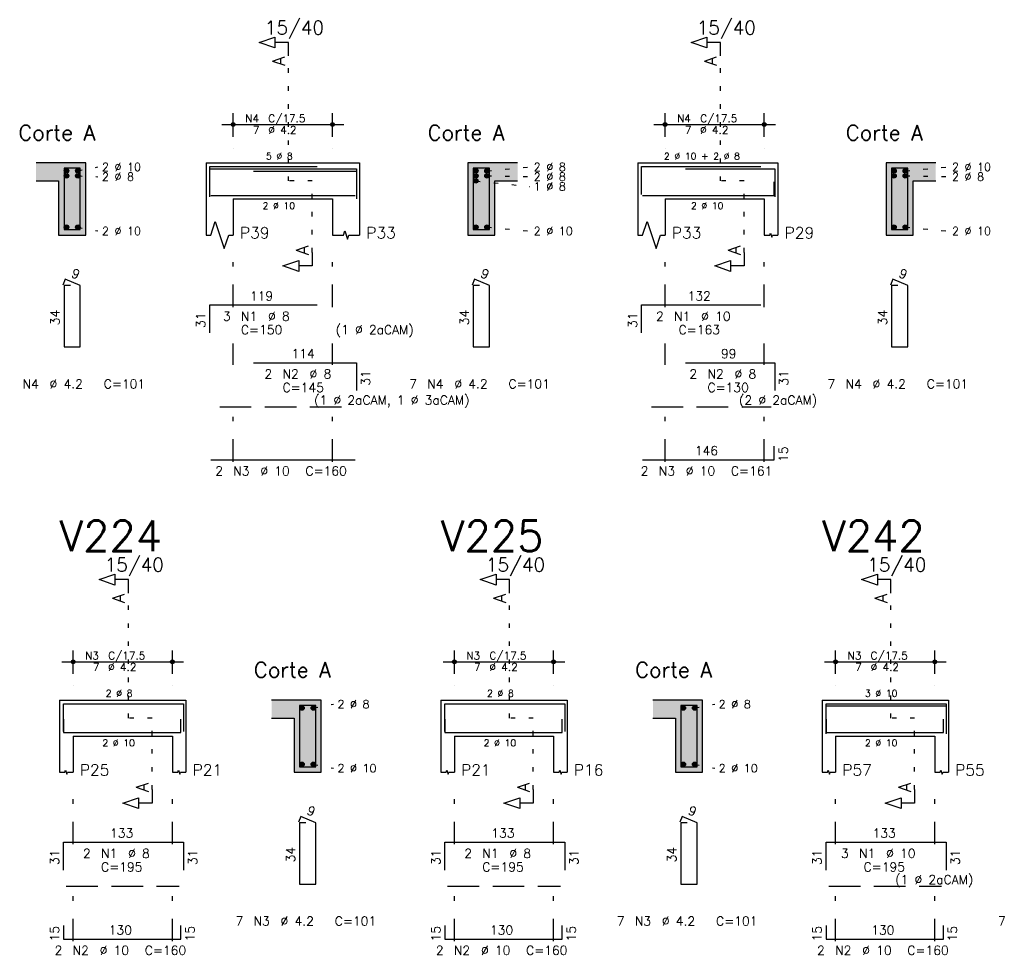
# Model space of a CAD drawing. Extents: x 0 to 119, y 0 to 84.
# Tile 3 of 10: x 20 to 41, y 47 to 67. Entities that reach past the tile are written whole.
import ezdxf

# ---------------------------------------------------------------- set-up
doc = ezdxf.new("R2010")
doc.units = 0
doc.header["$MEASUREMENT"] = 0
for name, pattern in [('ESTILO_TQS_0001', [1, 0.7, -0.3]), ('ESTILO_TQS_0002', [0.4, 0.1, -0.3]), ('ESTILO_TQS_0003', [1.5, 0.5, -0.4, 0.1, -0.5])]:
    doc.linetypes.add(name, pattern=pattern)
for name, color, linetype in [('1', 1, 'CONTINUOUS'), ('2', 2, 'CONTINUOUS'), ('4', 4, 'CONTINUOUS'), ('6', 6, 'CONTINUOUS'), ('7', 7, 'CONTINUOUS'), ('9', 9, 'CONTINUOUS')]:
    doc.layers.add(name, color=color, linetype=linetype)
doc.styles.get("Standard").update_dxf_attribs({"font": 'ROMANS.SHX'})

msp = doc.modelspace()

# ---------------------------------------------------------------- linework, layer by layer
at = {"layer": '1', "linetype": 'ESTILO_TQS_0002'}
for p, q in [((25.585, 63.84), (25.585, 66.61)), ((35.155, 63.84), (35.155, 66.61)), ((20.915, 64.065), (21.36, 64.15)), ((20.915, 63.953), (21.36, 63.934)), ((29.985, 64.065), (30.93, 64.15)), ((29.985, 63.953), (30.93, 63.934)), ((39.255, 64.065), (40.2, 64.15)), ((39.255, 63.953), (40.2, 63.934)), ((26.11, 63.84), (25.585, 63.84)), ((26.11, 62.255), (26.11, 63.84)), ((29.735, 63.841), (30.93, 63.718)), ((35.68, 63.84), (35.155, 63.84)), ((35.68, 62.255), (35.68, 63.84)), ((20.915, 62.815), (21.36, 62.73)), ((29.985, 62.815), (30.93, 62.73)), ((39.255, 62.815), (40.2, 62.73)), ((22.035, 51.93), (22.035, 54.7)), ((30.485, 51.93), (30.485, 54.7)), ((38.935, 51.93), (38.935, 54.7)), ((26.135, 52.155), (26.58, 52.24)), ((34.585, 52.155), (35.03, 52.24)), ((22.56, 51.93), (22.035, 51.93)), ((22.56, 50.345), (22.56, 51.93)), ((31.01, 51.93), (30.485, 51.93)), ((31.01, 50.345), (31.01, 51.93)), ((39.46, 51.93), (38.935, 51.93)), ((39.46, 50.345), (39.46, 51.93)), ((26.135, 50.905), (26.58, 50.82)), ((34.585, 50.905), (35.03, 50.82))]:
    msp.add_line(p, q, dxfattribs=at)
at = {"layer": '1', "linetype": 'ESTILO_TQS_0001'}
for p, q in [((24.06, 58.835), (26.86, 58.835)), ((33.63, 58.835), (36.28, 58.835)), ((20.66, 48.205), (23.16, 48.205)), ((29.11, 48.205), (31.61, 48.205)), ((37.56, 48.205), (40.06, 48.205))]:
    msp.add_line(p, q, dxfattribs=at)
at = {"layer": '1', "linetype": 'Continuous'}
for centre in [(20.665, 64.065), (20.665, 63.953), (20.915, 64.065), (20.915, 63.953), (29.735, 64.065), (29.735, 63.953), (29.985, 64.065), (29.985, 63.953), (39.005, 64.065), (39.005, 63.953), (39.255, 64.065), (39.255, 63.953), (29.735, 63.841), (20.665, 62.815), (20.915, 62.815), (29.735, 62.815), (29.985, 62.815), (39.005, 62.815), (39.255, 62.815), (25.885, 52.155), (26.135, 52.155), (34.335, 52.155), (34.585, 52.155), (25.885, 50.905), (26.135, 50.905), (34.335, 50.905), (34.585, 50.905)]:
    msp.add_circle(centre, 0.05, dxfattribs=at)
at = {"layer": '2', "linetype": 'Continuous'}
for p, q in [((24.36, 64.82), (24.36, 65.34)), ((26.56, 64.82), (26.56, 65.34)), ((33.93, 64.82), (33.93, 65.34)), ((36.13, 64.82), (36.13, 65.34)), ((24.11, 65.09), (26.81, 65.09)), ((33.68, 65.09), (36.38, 65.09)), ((24.36, 64.57), (24.36, 64.57)), ((26.56, 64.57), (26.56, 64.57)), ((33.93, 64.57), (33.93, 64.57)), ((36.13, 64.57), (36.13, 64.57)), ((21.09, 64.24), (19.99, 64.24)), ((21.09, 62.64), (21.09, 64.24)), ((23.76, 64.24), (23.76, 63.44)), ((23.76, 64.24), (24.36, 64.24)), ((24.36, 64.24), (26.56, 64.24)), ((26.56, 64.24), (27.16, 64.24)), ((27.16, 64.24), (27.16, 63.44)), ((30.66, 64.24), (29.56, 64.24)), ((29.56, 64.24), (29.56, 62.64)), ((33.33, 64.24), (33.33, 63.44)), ((33.33, 64.24), (33.93, 64.24)), ((33.93, 64.24), (36.13, 64.24)), ((36.13, 64.24), (36.43, 64.24)), ((36.43, 64.24), (36.43, 63.44)), ((39.93, 64.24), (38.83, 64.24)), ((38.83, 64.24), (38.83, 62.64)), ((19.99, 63.84), (20.49, 63.84)), ((20.49, 63.84), (20.49, 62.64)), ((30.16, 62.64), (30.16, 63.84)), ((30.16, 63.84), (30.66, 63.84)), ((39.43, 62.64), (39.43, 63.84)), ((39.43, 63.84), (39.93, 63.84)), ((23.76, 63.44), (23.76, 62.64)), ((24.36, 63.44), (26.56, 63.44)), ((24.36, 63.44), (24.36, 62.64)), ((26.56, 63.44), (26.56, 62.64)), ((27.16, 63.44), (27.16, 62.64)), ((33.33, 63.44), (33.33, 62.64)), ((33.93, 63.44), (36.13, 63.44)), ((33.93, 63.44), (33.93, 62.64)), ((36.13, 63.44), (36.13, 62.64)), ((36.43, 63.44), (36.43, 62.64)), ((20.49, 62.64), (21.09, 62.64)), ((29.56, 62.64), (30.16, 62.64)), ((38.83, 62.64), (39.43, 62.64)), ((20.81, 52.91), (20.81, 53.43)), ((23.01, 52.91), (23.01, 53.43)), ((29.26, 52.91), (29.26, 53.43)), ((31.46, 52.91), (31.46, 53.43)), ((37.71, 52.91), (37.71, 53.43)), ((39.91, 52.91), (39.91, 53.43)), ((20.56, 53.18), (23.26, 53.18)), ((29.01, 53.18), (31.71, 53.18)), ((37.46, 53.18), (40.16, 53.18)), ((20.81, 52.66), (20.81, 52.66)), ((23.01, 52.66), (23.01, 52.66)), ((29.26, 52.66), (29.26, 52.66)), ((31.46, 52.66), (31.46, 52.66)), ((37.71, 52.66), (37.71, 52.66)), ((39.91, 52.66), (39.91, 52.66)), ((20.51, 52.33), (20.51, 51.53)), ((20.51, 52.33), (20.81, 52.33)), ((20.81, 52.33), (23.01, 52.33)), ((23.01, 52.33), (23.31, 52.33)), ((23.31, 52.33), (23.31, 51.53)), ((26.31, 52.33), (25.21, 52.33)), ((26.31, 50.73), (26.31, 52.33)), ((28.96, 52.33), (28.96, 51.53)), ((28.96, 52.33), (29.26, 52.33)), ((29.26, 52.33), (31.46, 52.33)), ((31.46, 52.33), (31.76, 52.33)), ((31.76, 52.33), (31.76, 51.53)), ((34.76, 52.33), (33.66, 52.33)), ((34.76, 50.73), (34.76, 52.33)), ((37.41, 52.33), (37.41, 51.53)), ((37.41, 52.33), (37.71, 52.33)), ((37.71, 52.33), (39.91, 52.33)), ((39.91, 52.33), (40.21, 52.33)), ((40.21, 52.33), (40.21, 51.53)), ((25.21, 51.93), (25.71, 51.93)), ((25.71, 51.93), (25.71, 50.73)), ((33.66, 51.93), (34.16, 51.93)), ((34.16, 51.93), (34.16, 50.73)), ((20.51, 51.53), (20.51, 50.73)), ((20.81, 51.53), (23.01, 51.53)), ((20.81, 51.53), (20.81, 50.73)), ((23.01, 51.53), (23.01, 50.73)), ((23.31, 51.53), (23.31, 50.73)), ((28.96, 51.53), (28.96, 50.73)), ((29.26, 51.53), (31.46, 51.53)), ((29.26, 51.53), (29.26, 50.73)), ((31.46, 51.53), (31.46, 50.73)), ((31.76, 51.53), (31.76, 50.73)), ((37.41, 51.53), (37.41, 50.73)), ((37.71, 51.53), (39.91, 51.53)), ((37.71, 51.53), (37.71, 50.73)), ((39.91, 51.53), (39.91, 50.73)), ((40.21, 51.53), (40.21, 50.73)), ((25.71, 50.73), (26.31, 50.73)), ((34.16, 50.73), (34.76, 50.73))]:
    msp.add_line(p, q, dxfattribs=at)
at = {"layer": '2', "linetype": 'ESTILO_TQS_0003'}
for p, q in [((24.36, 61.042), (24.36, 62.14)), ((26.56, 61.042), (26.56, 62.14)), ((33.93, 61.042), (33.93, 62.14)), ((36.13, 61.042), (36.13, 62.14)), ((24.36, 59.762), (24.36, 60.238)), ((26.56, 59.762), (26.56, 60.238)), ((33.93, 59.762), (33.93, 60.238)), ((36.13, 59.762), (36.13, 60.238)), ((24.36, 57.612), (24.36, 58.958)), ((26.56, 57.612), (26.56, 58.958)), ((33.93, 57.612), (33.93, 58.958)), ((36.13, 57.612), (36.13, 58.958)), ((20.81, 49.132), (20.81, 50.23)), ((23.01, 49.132), (23.01, 50.23)), ((29.26, 49.132), (29.26, 50.23)), ((31.46, 49.132), (31.46, 50.23)), ((37.71, 49.132), (37.71, 50.23)), ((39.91, 49.132), (39.91, 50.23)), ((20.81, 46.982), (20.81, 48.328)), ((23.01, 46.982), (23.01, 48.328)), ((29.26, 46.982), (29.26, 48.328)), ((31.46, 46.982), (31.46, 48.328)), ((37.71, 46.982), (37.71, 48.328)), ((39.91, 46.982), (39.91, 48.328))]:
    msp.add_line(p, q, dxfattribs=at)
at = {"layer": '2', "linetype": 'Continuous'}
for points in [[(25.585, 66.61), (25.585, 66.91), (25.285, 66.91), (25.285, 66.79), (24.935, 66.91), (25.285, 67.03), (25.285, 66.91)], [(35.155, 66.61), (35.155, 66.91), (34.855, 66.91), (34.855, 66.79), (34.505, 66.91), (34.855, 67.03), (34.855, 66.91)], [(23.76, 62.64), (23.86, 62.64), (23.96, 62.94), (24.16, 62.34), (24.26, 62.64), (24.36, 62.64)], [(33.33, 62.64), (33.43, 62.64), (33.53, 62.94), (33.73, 62.34), (33.83, 62.64), (33.93, 62.64)], [(26.56, 62.64), (26.8, 62.64), (26.83, 62.73), (26.89, 62.55), (26.92, 62.64), (27.16, 62.64)], [(36.13, 62.64), (36.25, 62.64), (36.265, 62.685), (36.295, 62.595), (36.31, 62.64), (36.43, 62.64)], [(26.11, 62.255), (26.11, 61.955), (25.81, 61.955), (25.81, 61.835), (25.46, 61.955), (25.81, 62.075), (25.81, 61.955)], [(35.68, 62.255), (35.68, 61.955), (35.38, 61.955), (35.38, 61.835), (35.03, 61.955), (35.38, 62.075), (35.38, 61.955)], [(22.035, 54.7), (22.035, 55), (21.735, 55), (21.735, 54.88), (21.385, 55), (21.735, 55.12), (21.735, 55)], [(30.485, 54.7), (30.485, 55), (30.185, 55), (30.185, 54.88), (29.835, 55), (30.185, 55.12), (30.185, 55)], [(38.935, 54.7), (38.935, 55), (38.635, 55), (38.635, 54.88), (38.285, 55), (38.635, 55.12), (38.635, 55)], [(20.51, 50.73), (20.63, 50.73), (20.645, 50.775), (20.675, 50.685), (20.69, 50.73), (20.81, 50.73)], [(23.01, 50.73), (23.13, 50.73), (23.145, 50.775), (23.175, 50.685), (23.19, 50.73), (23.31, 50.73)], [(28.96, 50.73), (29.08, 50.73), (29.095, 50.775), (29.125, 50.685), (29.14, 50.73), (29.26, 50.73)], [(31.46, 50.73), (31.58, 50.73), (31.595, 50.775), (31.625, 50.685), (31.64, 50.73), (31.76, 50.73)], [(37.41, 50.73), (37.53, 50.73), (37.545, 50.775), (37.575, 50.685), (37.59, 50.73), (37.71, 50.73)], [(39.91, 50.73), (40.03, 50.73), (40.045, 50.775), (40.075, 50.685), (40.09, 50.73), (40.21, 50.73)], [(22.56, 50.345), (22.56, 50.045), (22.26, 50.045), (22.26, 49.925), (21.91, 50.045), (22.26, 50.165), (22.26, 50.045)], [(31.01, 50.345), (31.01, 50.045), (30.71, 50.045), (30.71, 49.925), (30.36, 50.045), (30.71, 50.165), (30.71, 50.045)], [(39.46, 50.345), (39.46, 50.045), (39.16, 50.045), (39.16, 49.925), (38.81, 50.045), (39.16, 50.165), (39.16, 50.045)]]:
    msp.add_lwpolyline(points, dxfattribs=at)
for centre, radius in [((24.36, 65.09), 0.041625), ((24.36, 65.09), 0.02075), ((26.56, 65.09), 0.041625), ((26.56, 65.09), 0.02075), ((33.93, 65.09), 0.041625), ((33.93, 65.09), 0.02075), ((36.13, 65.09), 0.041625), ((36.13, 65.09), 0.02075), ((20.81, 53.18), 0.041625), ((20.81, 53.18), 0.02075), ((23.01, 53.18), 0.041625), ((23.01, 53.18), 0.02075), ((29.26, 53.18), 0.041625), ((29.26, 53.18), 0.02075), ((31.46, 53.18), 0.041625), ((31.46, 53.18), 0.02075), ((37.71, 53.18), 0.041625), ((37.71, 53.18), 0.02075), ((39.91, 53.18), 0.041625), ((39.91, 53.18), 0.02075)]:
    msp.add_circle(centre, radius, dxfattribs=at)
at = {"layer": '4', "linetype": 'Continuous'}
for p, q in [((23.84, 63.54), (23.84, 64.16)), ((23.84, 64.16), (26.22, 64.16)), ((33.41, 63.54), (33.41, 64.16)), ((33.41, 64.16), (36.05, 64.16)), ((23.84, 63.49), (23.84, 64.11)), ((23.84, 64.11), (26.22, 64.11)), ((24.812, 64.11), (27.092, 64.11)), ((24.812, 64.06), (27.092, 64.06)), ((27.092, 64.11), (27.092, 63.49)), ((27.092, 64.06), (27.092, 63.44)), ((34.38, 64.11), (36.36, 64.11)), ((36.36, 64.11), (36.36, 63.49)), ((36.35, 63.52), (36.35, 63.82)), ((23.86, 63.52), (27.06, 63.52)), ((33.43, 63.52), (36.35, 63.52)), ((20.6, 51.63), (20.6, 52.25)), ((20.6, 52.25), (23.26, 52.25)), ((23.26, 52.25), (23.26, 51.63)), ((29.05, 51.63), (29.05, 52.25)), ((29.05, 52.25), (31.71, 52.25)), ((31.71, 52.25), (31.71, 51.63)), ((37.5, 51.63), (37.5, 52.25)), ((37.5, 52.25), (40.16, 52.25)), ((37.5, 51.58), (37.5, 52.2)), ((37.5, 52.2), (40.16, 52.2)), ((40.16, 52.25), (40.16, 51.63)), ((40.16, 52.2), (40.16, 51.58)), ((20.6, 51.91), (20.6, 51.61)), ((23.2, 51.61), (23.2, 51.91)), ((29.05, 51.91), (29.05, 51.61)), ((31.65, 51.61), (31.65, 51.91)), ((37.5, 51.91), (37.5, 51.61)), ((40.1, 51.61), (40.1, 51.91)), ((20.6, 51.61), (23.2, 51.61)), ((29.05, 51.61), (31.65, 51.61)), ((37.5, 51.61), (40.1, 51.61))]:
    msp.add_line(p, q, dxfattribs=at)
for points in [[(20.61, 64.12), (20.61, 62.76), (20.97, 62.76), (20.97, 64.12), (20.61, 64.12)], [(29.68, 64.12), (29.68, 62.76), (30.04, 62.76), (30.04, 64.12), (29.68, 64.12)], [(38.95, 64.12), (38.95, 62.76), (39.31, 62.76), (39.31, 64.12), (38.95, 64.12)], [(25.83, 52.21), (25.83, 50.85), (26.19, 50.85), (26.19, 52.21), (25.83, 52.21)], [(34.28, 52.21), (34.28, 50.85), (34.64, 50.85), (34.64, 52.21), (34.28, 52.21)]]:
    msp.add_lwpolyline(points, dxfattribs=at)
at = {"layer": '6', "linetype": 'Continuous'}
for p, q in [((20.638338, 61.66), (20.583893, 61.53102)), ((20.97, 61.52), (20.638338, 61.66)), ((29.708338, 61.66), (29.653893, 61.53102)), ((30.04, 61.52), (29.708338, 61.66)), ((38.978338, 61.66), (38.923893, 61.53102)), ((39.31, 61.52), (38.978338, 61.66)), ((20.75, 61.52), (20.61, 61.52)), ((20.61, 61.52), (20.61, 60.16)), ((20.97, 60.16), (20.97, 61.52)), ((29.82, 61.52), (29.68, 61.52)), ((29.68, 61.52), (29.68, 60.16)), ((30.04, 60.16), (30.04, 61.52)), ((39.09, 61.52), (38.95, 61.52)), ((38.95, 61.52), (38.95, 60.16)), ((39.31, 60.16), (39.31, 61.52)), ((23.84, 60.47), (23.84, 61.09)), ((23.84, 61.09), (26.22, 61.09)), ((33.41, 60.47), (33.41, 61.09)), ((33.41, 61.09), (36.05, 61.09)), ((20.61, 60.16), (20.97, 60.16)), ((29.68, 60.16), (30.04, 60.16)), ((38.95, 60.16), (39.31, 60.16)), ((24.812, 59.81), (27.092, 59.81)), ((27.092, 59.81), (27.092, 59.19)), ((34.38, 59.81), (36.36, 59.81)), ((36.36, 59.81), (36.36, 59.19)), ((36.35, 57.66), (36.35, 57.96)), ((23.86, 57.66), (27.06, 57.66)), ((33.43, 57.66), (36.35, 57.66)), ((25.858338, 49.75), (25.803893, 49.62102)), ((25.97, 49.61), (25.83, 49.61)), ((25.83, 49.61), (25.83, 48.25)), ((26.19, 49.61), (25.858338, 49.75)), ((26.19, 48.25), (26.19, 49.61)), ((34.308338, 49.75), (34.253893, 49.62102)), ((34.42, 49.61), (34.28, 49.61)), ((34.28, 49.61), (34.28, 48.25)), ((34.64, 49.61), (34.308338, 49.75)), ((34.64, 48.25), (34.64, 49.61)), ((20.6, 48.56), (20.6, 49.18)), ((20.6, 49.18), (23.26, 49.18)), ((23.26, 49.18), (23.26, 48.56)), ((29.05, 48.56), (29.05, 49.18)), ((29.05, 49.18), (31.71, 49.18)), ((31.71, 49.18), (31.71, 48.56)), ((37.5, 48.56), (37.5, 49.18)), ((37.5, 49.18), (40.16, 49.18)), ((40.16, 49.18), (40.16, 48.56)), ((25.83, 48.25), (26.19, 48.25)), ((34.28, 48.25), (34.64, 48.25)), ((20.6, 47.33), (20.6, 47.03)), ((23.2, 47.03), (23.2, 47.33)), ((29.05, 47.33), (29.05, 47.03)), ((31.65, 47.03), (31.65, 47.33)), ((37.5, 47.33), (37.5, 47.03)), ((40.1, 47.03), (40.1, 47.33)), ((20.6, 47.03), (23.2, 47.03)), ((29.05, 47.03), (31.65, 47.03)), ((37.5, 47.03), (40.1, 47.03))]:
    msp.add_line(p, q, dxfattribs=at)
at = {"layer": '9', "linetype": 'Continuous'}
for points in [[(20.49, 63.84), (21.09, 64.24), (19.99, 64.24)], [(20.49, 63.84), (19.99, 64.24), (19.99, 63.84)], [(20.49, 63.84), (21.09, 62.64), (21.09, 64.24)], [(29.56, 62.64), (30.16, 62.64), (29.56, 64.24)], [(30.16, 62.64), (30.16, 63.84), (29.56, 64.24)], [(29.56, 64.24), (30.16, 63.84), (30.66, 64.24)], [(30.16, 63.84), (30.66, 63.84), (30.66, 64.24)], [(38.83, 62.64), (39.43, 62.64), (38.83, 64.24)], [(39.43, 62.64), (39.43, 63.84), (38.83, 64.24)], [(38.83, 64.24), (39.43, 63.84), (39.93, 64.24)], [(39.43, 63.84), (39.93, 63.84), (39.93, 64.24)], [(20.715, 64.065), (20.64, 64.108301), (20.618015, 64.082101)], [(20.715, 64.065), (20.618015, 64.082101), (20.618015, 64.047899)], [(20.715, 64.065), (20.618015, 64.047899), (20.64, 64.021699)], [(20.715, 63.953), (20.64, 63.996301), (20.618015, 63.970101)], [(20.715, 63.953), (20.618015, 63.970101), (20.618015, 63.935899)], [(20.715, 63.953), (20.618015, 63.935899), (20.64, 63.909699)], [(20.715, 64.065), (20.673682, 64.11424), (20.64, 64.108301)], [(20.715, 64.065), (20.64, 64.021699), (20.673682, 64.01576)], [(20.715, 63.953), (20.673682, 64.00224), (20.64, 63.996301)], [(20.715, 63.953), (20.64, 63.909699), (20.673682, 63.90376)], [(20.715, 64.065), (20.703302, 64.097139), (20.673682, 64.11424)], [(20.715, 64.065), (20.673682, 64.01576), (20.703302, 64.032861)], [(20.715, 63.953), (20.703302, 63.985139), (20.673682, 64.00224)], [(20.715, 63.953), (20.673682, 63.90376), (20.703302, 63.920861)], [(20.715, 64.065), (20.703302, 64.032861), (20.715, 64.065)], [(20.715, 63.953), (20.703302, 63.920861), (20.715, 63.953)], [(20.965, 64.065), (20.89, 64.108301), (20.868015, 64.082101)], [(20.965, 64.065), (20.868015, 64.082101), (20.868015, 64.047899)], [(20.965, 64.065), (20.868015, 64.047899), (20.89, 64.021699)], [(20.965, 63.953), (20.89, 63.996301), (20.868015, 63.970101)], [(20.965, 63.953), (20.868015, 63.970101), (20.868015, 63.935899)], [(20.965, 63.953), (20.868015, 63.935899), (20.89, 63.909699)], [(20.965, 64.065), (20.923682, 64.11424), (20.89, 64.108301)], [(20.965, 64.065), (20.89, 64.021699), (20.923682, 64.01576)], [(20.965, 63.953), (20.923682, 64.00224), (20.89, 63.996301)], [(20.965, 63.953), (20.89, 63.909699), (20.923682, 63.90376)], [(20.965, 64.065), (20.953302, 64.097139), (20.923682, 64.11424)], [(20.965, 64.065), (20.923682, 64.01576), (20.953302, 64.032861)], [(20.965, 63.953), (20.953302, 63.985139), (20.923682, 64.00224)], [(20.965, 63.953), (20.923682, 63.90376), (20.953302, 63.920861)], [(20.965, 64.065), (20.953302, 64.032861), (20.965, 64.065)], [(20.965, 63.953), (20.953302, 63.920861), (20.965, 63.953)], [(29.785, 64.065), (29.71, 64.108301), (29.688015, 64.082101)], [(29.785, 64.065), (29.688015, 64.082101), (29.688015, 64.047899)], [(29.785, 64.065), (29.688015, 64.047899), (29.71, 64.021699)], [(29.785, 63.953), (29.71, 63.996301), (29.688015, 63.970101)], [(29.785, 63.953), (29.688015, 63.970101), (29.688015, 63.935899)], [(29.785, 63.953), (29.688015, 63.935899), (29.71, 63.909699)], [(29.785, 64.065), (29.743682, 64.11424), (29.71, 64.108301)], [(29.785, 64.065), (29.71, 64.021699), (29.743682, 64.01576)], [(29.785, 63.953), (29.743682, 64.00224), (29.71, 63.996301)], [(29.785, 63.953), (29.71, 63.909699), (29.743682, 63.90376)], [(29.785, 64.065), (29.773302, 64.097139), (29.743682, 64.11424)], [(29.785, 64.065), (29.743682, 64.01576), (29.773302, 64.032861)], [(29.785, 63.953), (29.773302, 63.985139), (29.743682, 64.00224)], [(29.785, 63.953), (29.743682, 63.90376), (29.773302, 63.920861)], [(29.785, 64.065), (29.773302, 64.032861), (29.785, 64.065)], [(29.785, 63.953), (29.773302, 63.920861), (29.785, 63.953)], [(30.035, 64.065), (29.96, 64.108301), (29.938015, 64.082101)], [(30.035, 64.065), (29.938015, 64.082101), (29.938015, 64.047899)], [(30.035, 64.065), (29.938015, 64.047899), (29.96, 64.021699)], [(30.035, 63.953), (29.96, 63.996301), (29.938015, 63.970101)], [(30.035, 63.953), (29.938015, 63.970101), (29.938015, 63.935899)], [(30.035, 63.953), (29.938015, 63.935899), (29.96, 63.909699)], [(30.035, 64.065), (29.993682, 64.11424), (29.96, 64.108301)], [(30.035, 64.065), (29.96, 64.021699), (29.993682, 64.01576)], [(30.035, 63.953), (29.993682, 64.00224), (29.96, 63.996301)], [(30.035, 63.953), (29.96, 63.909699), (29.993682, 63.90376)], [(30.035, 64.065), (30.023302, 64.097139), (29.993682, 64.11424)], [(30.035, 64.065), (29.993682, 64.01576), (30.023302, 64.032861)], [(30.035, 63.953), (30.023302, 63.985139), (29.993682, 64.00224)], [(30.035, 63.953), (29.993682, 63.90376), (30.023302, 63.920861)], [(30.035, 64.065), (30.023302, 64.032861), (30.035, 64.065)], [(30.035, 63.953), (30.023302, 63.920861), (30.035, 63.953)], [(39.055, 64.065), (38.98, 64.108301), (38.958015, 64.082101)], [(39.055, 64.065), (38.958015, 64.082101), (38.958015, 64.047899)], [(39.055, 64.065), (38.958015, 64.047899), (38.98, 64.021699)], [(39.055, 63.953), (38.98, 63.996301), (38.958015, 63.970101)], [(39.055, 63.953), (38.958015, 63.970101), (38.958015, 63.935899)], [(39.055, 63.953), (38.958015, 63.935899), (38.98, 63.909699)], [(39.055, 64.065), (39.013682, 64.11424), (38.98, 64.108301)], [(39.055, 64.065), (38.98, 64.021699), (39.013682, 64.01576)], [(39.055, 63.953), (39.013682, 64.00224), (38.98, 63.996301)], [(39.055, 63.953), (38.98, 63.909699), (39.013682, 63.90376)], [(39.055, 64.065), (39.043302, 64.097139), (39.013682, 64.11424)], [(39.055, 64.065), (39.013682, 64.01576), (39.043302, 64.032861)], [(39.055, 63.953), (39.043302, 63.985139), (39.013682, 64.00224)], [(39.055, 63.953), (39.013682, 63.90376), (39.043302, 63.920861)], [(39.055, 64.065), (39.043302, 64.032861), (39.055, 64.065)], [(39.055, 63.953), (39.043302, 63.920861), (39.055, 63.953)], [(39.305, 64.065), (39.23, 64.108301), (39.208015, 64.082101)], [(39.305, 64.065), (39.208015, 64.082101), (39.208015, 64.047899)], [(39.305, 64.065), (39.208015, 64.047899), (39.23, 64.021699)], [(39.305, 63.953), (39.23, 63.996301), (39.208015, 63.970101)], [(39.305, 63.953), (39.208015, 63.970101), (39.208015, 63.935899)], [(39.305, 63.953), (39.208015, 63.935899), (39.23, 63.909699)], [(39.305, 64.065), (39.263682, 64.11424), (39.23, 64.108301)], [(39.305, 64.065), (39.23, 64.021699), (39.263682, 64.01576)], [(39.305, 63.953), (39.263682, 64.00224), (39.23, 63.996301)], [(39.305, 63.953), (39.23, 63.909699), (39.263682, 63.90376)], [(39.305, 64.065), (39.293302, 64.097139), (39.263682, 64.11424)], [(39.305, 64.065), (39.263682, 64.01576), (39.293302, 64.032861)], [(39.305, 63.953), (39.293302, 63.985139), (39.263682, 64.00224)], [(39.305, 63.953), (39.263682, 63.90376), (39.293302, 63.920861)], [(39.305, 64.065), (39.293302, 64.032861), (39.305, 64.065)], [(39.305, 63.953), (39.293302, 63.920861), (39.305, 63.953)], [(20.49, 63.84), (20.49, 62.64), (21.09, 62.64)], [(29.785, 63.841), (29.71, 63.884301), (29.688015, 63.858101)], [(29.785, 63.841), (29.688015, 63.858101), (29.688015, 63.823899)], [(29.785, 63.841), (29.688015, 63.823899), (29.71, 63.797699)], [(29.785, 63.841), (29.743682, 63.89024), (29.71, 63.884301)], [(29.785, 63.841), (29.71, 63.797699), (29.743682, 63.79176)], [(29.785, 63.841), (29.773302, 63.873139), (29.743682, 63.89024)], [(29.785, 63.841), (29.743682, 63.79176), (29.773302, 63.808861)], [(29.785, 63.841), (29.773302, 63.808861), (29.785, 63.841)], [(20.715, 62.815), (20.64, 62.858301), (20.618015, 62.832101)], [(20.715, 62.815), (20.673682, 62.86424), (20.64, 62.858301)], [(20.715, 62.815), (20.703302, 62.847139), (20.673682, 62.86424)], [(20.965, 62.815), (20.89, 62.858301), (20.868015, 62.832101)], [(20.965, 62.815), (20.923682, 62.86424), (20.89, 62.858301)], [(20.965, 62.815), (20.953302, 62.847139), (20.923682, 62.86424)], [(29.785, 62.815), (29.71, 62.858301), (29.688015, 62.832101)], [(29.785, 62.815), (29.743682, 62.86424), (29.71, 62.858301)], [(29.785, 62.815), (29.773302, 62.847139), (29.743682, 62.86424)], [(30.035, 62.815), (29.96, 62.858301), (29.938015, 62.832101)], [(30.035, 62.815), (29.993682, 62.86424), (29.96, 62.858301)], [(30.035, 62.815), (30.023302, 62.847139), (29.993682, 62.86424)], [(39.055, 62.815), (38.98, 62.858301), (38.958015, 62.832101)], [(39.055, 62.815), (39.013682, 62.86424), (38.98, 62.858301)], [(39.055, 62.815), (39.043302, 62.847139), (39.013682, 62.86424)], [(39.305, 62.815), (39.23, 62.858301), (39.208015, 62.832101)], [(39.305, 62.815), (39.263682, 62.86424), (39.23, 62.858301)], [(39.305, 62.815), (39.293302, 62.847139), (39.263682, 62.86424)], [(20.715, 62.815), (20.618015, 62.832101), (20.618015, 62.797899)], [(20.715, 62.815), (20.618015, 62.797899), (20.64, 62.771699)], [(20.715, 62.815), (20.64, 62.771699), (20.673682, 62.76576)], [(20.715, 62.815), (20.673682, 62.76576), (20.703302, 62.782861)], [(20.715, 62.815), (20.703302, 62.782861), (20.715, 62.815)], [(20.965, 62.815), (20.868015, 62.832101), (20.868015, 62.797899)], [(20.965, 62.815), (20.868015, 62.797899), (20.89, 62.771699)], [(20.965, 62.815), (20.89, 62.771699), (20.923682, 62.76576)], [(20.965, 62.815), (20.923682, 62.76576), (20.953302, 62.782861)], [(20.965, 62.815), (20.953302, 62.782861), (20.965, 62.815)], [(29.785, 62.815), (29.688015, 62.832101), (29.688015, 62.797899)], [(29.785, 62.815), (29.688015, 62.797899), (29.71, 62.771699)], [(29.785, 62.815), (29.71, 62.771699), (29.743682, 62.76576)], [(29.785, 62.815), (29.743682, 62.76576), (29.773302, 62.782861)], [(29.785, 62.815), (29.773302, 62.782861), (29.785, 62.815)], [(30.035, 62.815), (29.938015, 62.832101), (29.938015, 62.797899)], [(30.035, 62.815), (29.938015, 62.797899), (29.96, 62.771699)], [(30.035, 62.815), (29.96, 62.771699), (29.993682, 62.76576)], [(30.035, 62.815), (29.993682, 62.76576), (30.023302, 62.782861)], [(30.035, 62.815), (30.023302, 62.782861), (30.035, 62.815)], [(39.055, 62.815), (38.958015, 62.832101), (38.958015, 62.797899)], [(39.055, 62.815), (38.958015, 62.797899), (38.98, 62.771699)], [(39.055, 62.815), (38.98, 62.771699), (39.013682, 62.76576)], [(39.055, 62.815), (39.013682, 62.76576), (39.043302, 62.782861)], [(39.055, 62.815), (39.043302, 62.782861), (39.055, 62.815)], [(39.305, 62.815), (39.208015, 62.832101), (39.208015, 62.797899)], [(39.305, 62.815), (39.208015, 62.797899), (39.23, 62.771699)], [(39.305, 62.815), (39.23, 62.771699), (39.263682, 62.76576)], [(39.305, 62.815), (39.263682, 62.76576), (39.293302, 62.782861)], [(39.305, 62.815), (39.293302, 62.782861), (39.305, 62.815)], [(25.71, 51.93), (26.31, 52.33), (25.21, 52.33)], [(25.71, 51.93), (25.21, 52.33), (25.21, 51.93)], [(25.71, 51.93), (26.31, 50.73), (26.31, 52.33)], [(25.935, 52.155), (25.86, 52.198301), (25.838015, 52.172101)], [(25.935, 52.155), (25.838015, 52.172101), (25.838015, 52.137899)], [(25.935, 52.155), (25.838015, 52.137899), (25.86, 52.111699)], [(25.935, 52.155), (25.893682, 52.20424), (25.86, 52.198301)], [(25.935, 52.155), (25.86, 52.111699), (25.893682, 52.10576)], [(25.935, 52.155), (25.923302, 52.187139), (25.893682, 52.20424)], [(25.935, 52.155), (25.893682, 52.10576), (25.923302, 52.122861)], [(25.935, 52.155), (25.923302, 52.122861), (25.935, 52.155)], [(26.185, 52.155), (26.11, 52.198301), (26.088015, 52.172101)], [(26.185, 52.155), (26.088015, 52.172101), (26.088015, 52.137899)], [(26.185, 52.155), (26.088015, 52.137899), (26.11, 52.111699)], [(26.185, 52.155), (26.143682, 52.20424), (26.11, 52.198301)], [(26.185, 52.155), (26.11, 52.111699), (26.143682, 52.10576)], [(26.185, 52.155), (26.173302, 52.187139), (26.143682, 52.20424)], [(26.185, 52.155), (26.143682, 52.10576), (26.173302, 52.122861)], [(26.185, 52.155), (26.173302, 52.122861), (26.185, 52.155)], [(34.16, 51.93), (34.76, 52.33), (33.66, 52.33)], [(34.16, 51.93), (33.66, 52.33), (33.66, 51.93)], [(34.16, 51.93), (34.76, 50.73), (34.76, 52.33)], [(34.385, 52.155), (34.31, 52.198301), (34.288015, 52.172101)], [(34.385, 52.155), (34.288015, 52.172101), (34.288015, 52.137899)], [(34.385, 52.155), (34.288015, 52.137899), (34.31, 52.111699)], [(34.385, 52.155), (34.343682, 52.20424), (34.31, 52.198301)], [(34.385, 52.155), (34.31, 52.111699), (34.343682, 52.10576)], [(34.385, 52.155), (34.373302, 52.187139), (34.343682, 52.20424)], [(34.385, 52.155), (34.343682, 52.10576), (34.373302, 52.122861)], [(34.385, 52.155), (34.373302, 52.122861), (34.385, 52.155)], [(34.635, 52.155), (34.56, 52.198301), (34.538015, 52.172101)], [(34.635, 52.155), (34.538015, 52.172101), (34.538015, 52.137899)], [(34.635, 52.155), (34.538015, 52.137899), (34.56, 52.111699)], [(34.635, 52.155), (34.593682, 52.20424), (34.56, 52.198301)], [(34.635, 52.155), (34.56, 52.111699), (34.593682, 52.10576)], [(34.635, 52.155), (34.623302, 52.187139), (34.593682, 52.20424)], [(34.635, 52.155), (34.593682, 52.10576), (34.623302, 52.122861)], [(34.635, 52.155), (34.623302, 52.122861), (34.635, 52.155)], [(25.71, 51.93), (25.71, 50.73), (26.31, 50.73)], [(34.16, 51.93), (34.16, 50.73), (34.76, 50.73)], [(25.935, 50.905), (25.86, 50.948301), (25.838015, 50.922101)], [(25.935, 50.905), (25.838015, 50.922101), (25.838015, 50.887899)], [(25.935, 50.905), (25.838015, 50.887899), (25.86, 50.861699)], [(25.935, 50.905), (25.893682, 50.95424), (25.86, 50.948301)], [(25.935, 50.905), (25.86, 50.861699), (25.893682, 50.85576)], [(25.935, 50.905), (25.923302, 50.937139), (25.893682, 50.95424)], [(25.935, 50.905), (25.893682, 50.85576), (25.923302, 50.872861)], [(25.935, 50.905), (25.923302, 50.872861), (25.935, 50.905)], [(26.185, 50.905), (26.11, 50.948301), (26.088015, 50.922101)], [(26.185, 50.905), (26.088015, 50.922101), (26.088015, 50.887899)], [(26.185, 50.905), (26.088015, 50.887899), (26.11, 50.861699)], [(26.185, 50.905), (26.143682, 50.95424), (26.11, 50.948301)], [(26.185, 50.905), (26.11, 50.861699), (26.143682, 50.85576)], [(26.185, 50.905), (26.173302, 50.937139), (26.143682, 50.95424)], [(26.185, 50.905), (26.143682, 50.85576), (26.173302, 50.872861)], [(26.185, 50.905), (26.173302, 50.872861), (26.185, 50.905)], [(34.385, 50.905), (34.31, 50.948301), (34.288015, 50.922101)], [(34.385, 50.905), (34.288015, 50.922101), (34.288015, 50.887899)], [(34.385, 50.905), (34.288015, 50.887899), (34.31, 50.861699)], [(34.385, 50.905), (34.343682, 50.95424), (34.31, 50.948301)], [(34.385, 50.905), (34.31, 50.861699), (34.343682, 50.85576)], [(34.385, 50.905), (34.373302, 50.937139), (34.343682, 50.95424)], [(34.385, 50.905), (34.343682, 50.85576), (34.373302, 50.872861)], [(34.385, 50.905), (34.373302, 50.872861), (34.385, 50.905)], [(34.635, 50.905), (34.56, 50.948301), (34.538015, 50.922101)], [(34.635, 50.905), (34.538015, 50.922101), (34.538015, 50.887899)], [(34.635, 50.905), (34.538015, 50.887899), (34.56, 50.861699)], [(34.635, 50.905), (34.593682, 50.95424), (34.56, 50.948301)], [(34.635, 50.905), (34.56, 50.861699), (34.593682, 50.85576)], [(34.635, 50.905), (34.623302, 50.937139), (34.593682, 50.95424)], [(34.635, 50.905), (34.593682, 50.85576), (34.623302, 50.872861)], [(34.635, 50.905), (34.623302, 50.872861), (34.635, 50.905)]]:
    msp.add_solid(points, dxfattribs=at)

# ---------------------------------------------------------------- texts
at = {"layer": '2', "linetype": 'Continuous'}
for s, height, p in [('15/40', 0.3, (25.06, 67.09)), ('15/40', 0.3, (34.63, 67.09)), ('N4', 0.17, (24.627, 65.141)), ('C/17.5', 0.17, (25.137, 65.141)), ('N4', 0.17, (34.197, 65.141)), ('C/17.5', 0.17, (34.707, 65.141)), ('Corte A', 0.34, (19.6, 64.74)), ('7', 0.17, (24.797, 64.886)), ('%%c 4.2', 0.17, (25.137, 64.886)), ('Corte A', 0.34, (28.67, 64.74)), ('7', 0.17, (34.367, 64.886)), ('%%c 4.2', 0.17, (34.707, 64.886)), ('Corte A', 0.34, (37.94, 64.74)), ('5 %%c 8', 0.15, (25.085, 64.315)), ('2 %%c 10 + 2 %%c 8', 0.15, (33.905, 64.315)), ('2 %%c 10', 0.18, (21.45, 64.06)), ('2 %%c 8', 0.18, (31.02, 64.06)), ('2 %%c 10', 0.18, (40.29, 64.06)), ('2 %%c 8', 0.18, (21.45, 63.844)), ('2 %%c 8', 0.18, (31.02, 63.844)), ('2 %%c 8', 0.18, (40.29, 63.844)), ('1 %%c 8', 0.18, (31.02, 63.628)), ('2 %%c 10', 0.15, (25.01, 63.215)), ('2 %%c 10', 0.15, (34.505, 63.215)), ('2 %%c 10', 0.18, (21.45, 62.64)), ('P39', 0.25, (24.51, 62.565)), ('P33', 0.25, (27.31, 62.565)), ('2 %%c 10', 0.18, (31.02, 62.64)), ('P33', 0.25, (34.08, 62.565)), ('P29', 0.25, (36.58, 62.565)), ('2 %%c 10', 0.18, (40.29, 62.64)), ('119', 0.2, (24.73, 61.19)), ('132', 0.2, (34.43, 61.19)), ('3', 0.2, (24.13, 60.74)), ('N1', 0.2, (24.53, 60.74)), ('%%c 8', 0.2, (25.13, 60.74)), ('2', 0.2, (33.73, 60.74)), ('N1', 0.2, (34.13, 60.74)), ('%%c 10', 0.2, (34.73, 60.74)), ('C=150', 0.2, (24.53, 60.44)), ('(1 %%c 2aCAM)', 0.2, (26.63, 60.44)), ('C=163', 0.2, (34.23, 60.44)), ('114', 0.2, (25.652, 59.91)), ('99', 0.2, (35.17, 59.91)), ('2', 0.2, (25.052, 59.46)), ('N2', 0.2, (25.452, 59.46)), ('%%c 8', 0.2, (26.052, 59.46)), ('2', 0.2, (34.47, 59.46)), ('N2', 0.2, (34.87, 59.46)), ('%%c 8', 0.2, (35.47, 59.46)), ('N4', 0.2, (19.69, 59.24)), ('%%c 4.2', 0.2, (20.29, 59.24)), ('C=101', 0.2, (21.49, 59.24)), ('C=145', 0.2, (25.452, 59.16)), ('7', 0.2, (28.26, 59.24)), ('N4', 0.2, (28.66, 59.24)), ('%%c 4.2', 0.2, (29.26, 59.24)), ('C=101', 0.2, (30.46, 59.24)), ('C=130', 0.2, (34.87, 59.16)), ('7', 0.2, (37.53, 59.24)), ('N4', 0.2, (37.93, 59.24)), ('%%c 4.2', 0.2, (38.53, 59.24)), ('C=101', 0.2, (39.73, 59.24)), ('(1 %%c 2aCAM, 1 %%c 3aCAM)', 0.2, (26.152, 58.88)), ('(2 %%c 2aCAM)', 0.2, (35.57, 58.88)), ('146', 0.2, (34.59, 57.76)), ('2', 0.2, (23.96, 57.31)), ('N3', 0.2, (24.36, 57.31)), ('%%c 10', 0.2, (24.96, 57.31)), ('C=160', 0.2, (25.96, 57.31)), ('2', 0.2, (33.39, 57.31)), ('N3', 0.2, (33.79, 57.31)), ('%%c 10', 0.2, (34.39, 57.31)), ('C=161', 0.2, (35.39, 57.31)), ('15/40', 0.3, (21.51, 55.18)), ('15/40', 0.3, (29.96, 55.18)), ('15/40', 0.3, (38.41, 55.18)), ('N3', 0.17, (21.077, 53.231)), ('C/17.5', 0.17, (21.587, 53.231)), ('N3', 0.17, (29.527, 53.231)), ('C/17.5', 0.17, (30.037, 53.231)), ('N3', 0.17, (37.977, 53.231)), ('C/17.5', 0.17, (38.487, 53.231)), ('7', 0.17, (21.247, 52.976)), ('%%c 4.2', 0.17, (21.587, 52.976)), ('Corte A', 0.34, (24.82, 52.83)), ('7', 0.17, (29.697, 52.976)), ('%%c 4.2', 0.17, (30.037, 52.976)), ('Corte A', 0.34, (33.27, 52.83)), ('7', 0.17, (38.147, 52.976)), ('%%c 4.2', 0.17, (38.487, 52.976)), ('2 %%c 8', 0.15, (21.535, 52.405)), ('2 %%c 8', 0.15, (29.985, 52.405)), ('3 %%c 10', 0.15, (38.36, 52.405)), ('2 %%c 8', 0.18, (26.67, 52.15)), ('2 %%c 8', 0.18, (35.12, 52.15)), ('2 %%c 10', 0.15, (21.46, 51.305)), ('2 %%c 10', 0.15, (29.91, 51.305)), ('2 %%c 10', 0.15, (38.36, 51.305)), ('P25', 0.25, (20.96, 50.655)), ('P21', 0.25, (23.46, 50.655)), ('2 %%c 10', 0.18, (26.67, 50.73)), ('P21', 0.25, (29.41, 50.655)), ('P16', 0.25, (31.91, 50.655)), ('2 %%c 10', 0.18, (35.12, 50.73)), ('P57', 0.25, (37.86, 50.655)), ('P55', 0.25, (40.36, 50.655)), ('133', 0.2, (21.63, 49.28)), ('133', 0.2, (30.08, 49.28)), ('133', 0.2, (38.53, 49.28)), ('2', 0.2, (21.03, 48.83)), ('N1', 0.2, (21.43, 48.83)), ('%%c 8', 0.2, (22.03, 48.83)), ('2', 0.2, (29.48, 48.83)), ('N1', 0.2, (29.88, 48.83)), ('%%c 8', 0.2, (30.48, 48.83)), ('3', 0.2, (37.83, 48.83)), ('N1', 0.2, (38.23, 48.83)), ('%%c 10', 0.2, (38.83, 48.83)), ('C=195', 0.2, (21.43, 48.53)), ('C=195', 0.2, (29.88, 48.53)), ('C=195', 0.2, (38.33, 48.53)), ('(1 %%c 2aCAM)', 0.2, (39.03, 48.25)), ('7', 0.2, (24.41, 47.33)), ('N3', 0.2, (24.81, 47.33)), ('%%c 4.2', 0.2, (25.41, 47.33)), ('C=101', 0.2, (26.61, 47.33)), ('7', 0.2, (32.86, 47.33)), ('N3', 0.2, (33.26, 47.33)), ('%%c 4.2', 0.2, (33.86, 47.33)), ('C=101', 0.2, (35.06, 47.33)), ('7', 0.2, (41.31, 47.33)), ('130', 0.2, (21.6, 47.13)), ('130', 0.2, (30.05, 47.13)), ('130', 0.2, (38.5, 47.13)), ('2', 0.2, (20.4, 46.68)), ('N2', 0.2, (20.8, 46.68)), ('%%c 10', 0.2, (21.4, 46.68)), ('C=160', 0.2, (22.4, 46.68)), ('2', 0.2, (28.85, 46.68)), ('N2', 0.2, (29.25, 46.68)), ('%%c 10', 0.2, (29.85, 46.68)), ('C=160', 0.2, (30.85, 46.68)), ('2', 0.2, (37.3, 46.68)), ('N2', 0.2, (37.7, 46.68)), ('%%c 10', 0.2, (38.3, 46.68)), ('C=160', 0.2, (39.3, 46.68))]:
    msp.add_text(s, height=height, dxfattribs=at).set_placement(p)
for s, height, rotation, p in [('A', 0.272, 90, (25.5034, 66.3924)), ('A', 0.272, 90, (35.0734, 66.3924)), ('A', 0.272, 90, (26.0284, 62.2006)), ('A', 0.272, 90, (35.5984, 62.2006)), ('9', 0.2, 337.11462, (20.750929, 61.721017)), ('9', 0.2, 337.11462, (29.820929, 61.721017)), ('9', 0.2, 337.11462, (39.090929, 61.721017)), ('34', 0.2, 90, (20.51, 60.64)), ('34', 0.2, 90, (29.58, 60.64)), ('34', 0.2, 90, (38.85, 60.64)), ('31', 0.2, 90, (23.74, 60.58)), ('31', 0.2, 90, (33.31, 60.58)), ('31', 0.2, 90, (27.392, 59.3)), ('31', 0.2, 90, (36.66, 59.3)), ('15', 0.2, 90, (36.65, 57.61)), ('A', 0.272, 90, (21.9534, 54.4824)), ('A', 0.272, 90, (30.4034, 54.4824)), ('A', 0.272, 90, (38.8534, 54.4824)), ('A', 0.272, 90, (22.4784, 50.2906)), ('A', 0.272, 90, (30.9284, 50.2906)), ('A', 0.272, 90, (39.3784, 50.2906)), ('9', 0.2, 337.11462, (25.970929, 49.811017)), ('9', 0.2, 337.11462, (34.420929, 49.811017)), ('31', 0.2, 90, (20.5, 48.67)), ('31', 0.2, 90, (23.56, 48.67)), ('34', 0.2, 90, (25.73, 48.73)), ('31', 0.2, 90, (28.95, 48.67)), ('31', 0.2, 90, (32.01, 48.67)), ('34', 0.2, 90, (34.18, 48.73)), ('31', 0.2, 90, (37.4, 48.67)), ('31', 0.2, 90, (40.46, 48.67)), ('15', 0.2, 90, (20.5, 46.98)), ('15', 0.2, 90, (23.5, 46.98)), ('15', 0.2, 90, (28.95, 46.98)), ('15', 0.2, 90, (31.95, 46.98)), ('15', 0.2, 90, (37.4, 46.98)), ('15', 0.2, 90, (40.4, 46.98))]:
    msp.add_text(s, height=height, rotation=rotation, dxfattribs=at).set_placement(p)
at = {"layer": '7', "linetype": 'Continuous'}
for s, p in [('V224', (20.51, 55.63)), ('V225', (28.96, 55.63)), ('V242', (37.41, 55.63))]:
    msp.add_text(s, height=0.68, dxfattribs=at).set_placement(p)

doc.saveas('drawing.dxf')
